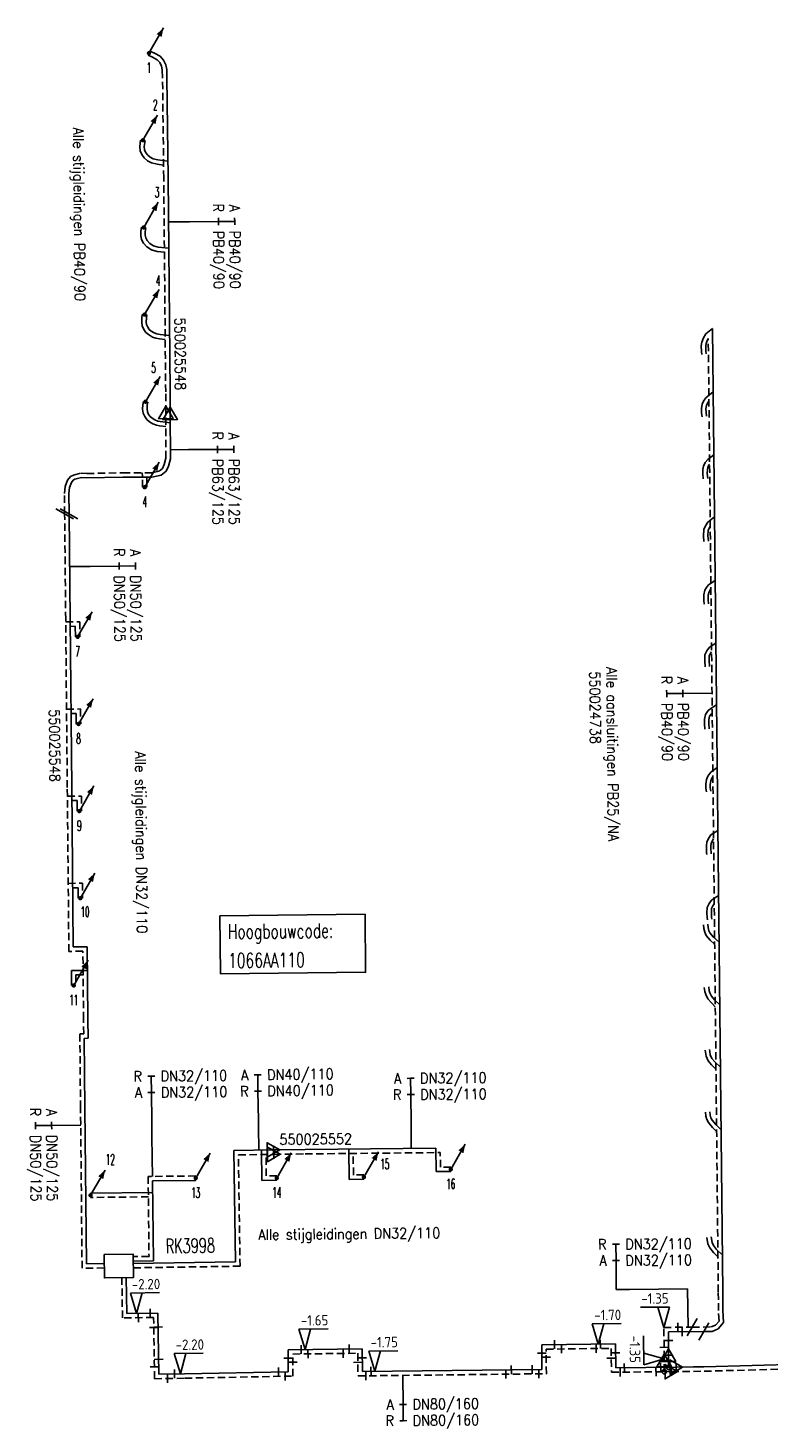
# Model space of a CAD drawing. Header units: millimetres. Extents: x 0 to 118212815, y 0 to 488348790.
# Tile 69 of 143: x 116882265 to 116946029, y 484828680 to 484949182. Entities that reach past the tile are written whole.
import ezdxf
from ezdxf.enums import TextEntityAlignment as Align

# ---------------------------------------------------------------- set-up
doc = ezdxf.new("R2010")
doc.units = ezdxf.units.MM
doc.header["$LTSCALE"] = 200
doc.linetypes.add('HIDDEN2', pattern=[4.7625, 3.175, -1.5875])
for name, color, linetype in [('WW-C-hoogbouw', 7, 'Continuous'), ('WW-C-isolatieovergang', 7, 'Continuous'), ('WW-C-KAST', 7, 'Continuous'), ('WW-C-mof', 7, 'Continuous'), ('WW-C-stijgstrang', 7, 'Continuous'), ('WW-C-tstuk', 7, 'Continuous'), ('WW-C-VERLOOP', 7, 'Continuous'), ('WW-I-diam', 7, 'Continuous'), ('WW-I-info', 7, 'Continuous'), ('WW-I-NAP', 7, 'Continuous'), ('WW-L-aanvoer', 3, 'Continuous'), ('WW-L-retour', 3, 'HIDDEN2')]:
    doc.layers.add(name, color=color, linetype=linetype)
doc.styles.add('DIN17', font='ROMANS.SHX', dxfattribs={"width": 0.9})
doc.styles.add('ISOCP', font='ISOCP.SHX')

# ---------------------------------------------------------------- blocks, each defined once
blk = doc.blocks.new('LR-mof')
at = {"color": 0, "linetype": 'ByBlock', "lineweight": -2}
blk.add_line((0, -0.75), (0, 0.75), dxfattribs=at)
blk = doc.blocks.new('LR-VERL')
at = {"color": 0, "linetype": 'ByBlock', "lineweight": -2}
blk.add_lwpolyline([(1.08, 0), (-1.08, -1.25), (-1.08, 1.25)], close=True, dxfattribs=at)
blk = doc.blocks.new('nap1')
at = {"color": 0, "linetype": 'Continuous', "lineweight": -3}
for p, q in [((-1, 3.5), (0, 0)), ((-1, 3.5), (4, 3.5)), ((1, 3.5), (0, 0))]:
    blk.add_line(p, q, dxfattribs=at)
at = {"color": 0, "linetype": 'Continuous', "lineweight": -3, "style": 'ISOCP'}
for tag, p in [('*1', (1.7, 5)), ('*2', (4, 1.5))]:
    blk.add_attdef(tag, text='', height=1.8, dxfattribs=at).set_placement(p, align=Align.MIDDLE)
blk = doc.blocks.new('LR-tsb')
blk.add_circle((0, 0), 0.375)
blk = doc.blocks.new('LR-kast')
at = {"color": 0, "linetype": 'ByBlock', "lineweight": -3}
blk.add_lwpolyline([(-2.5, 2), (2.5, 2), (2.5, -2), (-2.5, -2)], close=True, dxfattribs=at)
at = {"color": 7, "linetype": 'ByBlock', "lineweight": -3, "style": 'DIN17', "width": 0.7}
for tag, p in [('*1', (0, 5)), ('*2', (0, -5))]:
    blk.add_attdef(tag, text='', height=2.5, dxfattribs=at).set_placement(p, align=Align.MIDDLE)
at = {"color": 0, "linetype": 'ByBlock', "lineweight": -2, "style": 'DIN17', "width": 0.3, "flags": 1}
for tag, p in [('OCODE', (5, 1.25)), ('NCODE', (10, 1.25)), ('BC', (15, 1.25)), ('RK', (20, 1.25)), ('ST', (5, -1.25)), ('VCODE', (10, -1.25)), ('NIVO', (15, -1.25)), ('IMM', (20, -1.25))]:
    blk.add_attdef(tag, text='', height=1.8, dxfattribs=at).set_placement(p, align=Align.MIDDLE)
blk = doc.blocks.new('nap2')
at = {"color": 0, "linetype": 'Continuous', "lineweight": -3}
for p, q in [((1, 3.5), (-4, 3.5)), ((-1, 3.5), (0, 0)), ((1, 3.5), (0, 0))]:
    blk.add_line(p, q, dxfattribs=at)
at = {"color": 0, "linetype": 'Continuous', "lineweight": -3, "style": 'ISOCP'}
for tag, p in [('*1', (-1.5, 5)), ('*2', (-4, 1.5))]:
    blk.add_attdef(tag, text='', height=1.8, dxfattribs=at).set_placement(p, align=Align.MIDDLE)
blk = doc.blocks.new('LR-DIAB2')
at = {"color": 0, "linetype": 'Continuous', "lineweight": -3}
blk.add_line((0, 5), (0, 7.8), dxfattribs=at)
at = {"color": 0, "lineweight": -3}
blk.add_line((0, 0), (0, 5), dxfattribs=at)
for points in [[(0.61, 7.8), (0, 7.8), (-0.61, 7.8)], [(0.61, 5), (0, 5), (-0.61, 5)]]:
    blk.add_lwpolyline(points, dxfattribs=at)
at = {"color": 1, "lineweight": -3, "style": 'DIN17', "width": 0.9}
for tag, p in [('*1', (-1.61, 7.8)), ('*2', (-1.61, 5.02))]:
    blk.add_attdef(tag, text='', height=1.8, dxfattribs=at).set_placement(p, align=Align.MIDDLE_RIGHT)
for tag, p in [('*11', (1.61, 7.8)), ('*12', (1.61, 5))]:
    blk.add_attdef(tag, text='', height=1.8, dxfattribs=at).set_placement(p, align=Align.MIDDLE_LEFT)
blk = doc.blocks.new('LR-isoov')
at = {"color": 0, "linetype": 'ByBlock', "lineweight": -2}
blk.add_line((0.87, 1.5), (-0.87, -1.5), dxfattribs=at)
blk = doc.blocks.new('LR-styg')
at = {"color": 0, "lineweight": -3}
blk.add_line((0, 0), (2.5, 4.33), dxfattribs=at)
at = {"color": 0, "lineweight": -3, "const_width": 0.375}
blk.add_lwpolyline([(-0.19, 0, 1), (0.19, 0, 1)], format="xyb", close=True, dxfattribs=at)
at = {"color": 0, "lineweight": -3}
blk.add_solid([(2.5, 4.33), (1.32, 3.28), (2.18, 2.78)], dxfattribs=at)
at = {"color": 7, "linetype": 'ByBlock', "lineweight": -2, "style": 'DIN17', "width": 0.5}
blk.add_attdef('*1', text='', height=1.8, dxfattribs=at).set_placement((0, -2.5), align=Align.MIDDLE)
blk = doc.blocks.new('LR-hoogb')
at = {"color": 0, "linetype": 'ByBlock', "lineweight": -3}
blk.add_lwpolyline([(-12.5, 5), (12.5, 5), (12.5, -5), (-12.5, -5)], close=True, dxfattribs=at)
at = {"color": 7, "linetype": 'Continuous', "lineweight": -3, "style": 'DIN17', "width": 0.7}
blk.add_text('Hoogbouwcode:', height=2.5, dxfattribs=at).set_placement((-11.15, 1))
at = {"color": 0, "linetype": 'ByBlock', "lineweight": -3, "style": 'DIN17', "width": 0.7}
for tag, p in [('*1', (-11.15, -4)), ('*2', (-11.15, -9))]:
    blk.add_attdef(tag, p, '', height=2.5, dxfattribs=at)
blk = doc.blocks.new('LR-DIAO2')
at = {"color": 0, "lineweight": -3}
blk.add_line((0, 0), (0, -5), dxfattribs=at)
at = {"color": 0, "linetype": 'Continuous', "lineweight": -3}
blk.add_line((0, -5), (0, -7.8), dxfattribs=at)
at = {"color": 0, "lineweight": -3}
for points in [[(0.61, -5), (0, -5), (-0.61, -5)], [(0.61, -7.8), (0, -7.8), (-0.61, -7.8)]]:
    blk.add_lwpolyline(points, dxfattribs=at)
at = {"color": 1, "lineweight": -3, "style": 'DIN17', "width": 0.9}
for tag, p in [('*1', (-1.61, -5)), ('*2', (-1.61, -7.78))]:
    blk.add_attdef(tag, text='', height=1.8, dxfattribs=at).set_placement(p, align=Align.MIDDLE_RIGHT)
for tag, p in [('*11', (1.61, -5)), ('*12', (1.61, -7.8))]:
    blk.add_attdef(tag, text='', height=1.8, dxfattribs=at).set_placement(p, align=Align.MIDDLE_LEFT)
blk = doc.blocks.new('LR-hyp')
at = {"color": 7, "linetype": 'ByBlock', "lineweight": -3, "style": 'DIN17', "width": 0.9}
blk.add_attdef('*1', text='', height=1.8, dxfattribs=at).set_placement((0, 0), align=Align.MIDDLE)
at = {"color": 7, "linetype": 'ByBlock', "lineweight": -2, "style": 'DIN17', "width": 0.9, "flags": 1}
blk.add_attdef('*2', text='', height=1.8, dxfattribs=at).set_placement((0, -5), align=Align.MIDDLE)

msp = doc.modelspace()

# ---------------------------------------------------------------- linework, layer by layer
at = {"layer": 'WW-I-diam'}
for p, q in [((116894359, 484932487), (116896149, 484932504)), ((116894516, 484912886), (116896083, 484912893)), ((116885842, 484902823), (116887615, 484902840)), ((116892927, 484853838), (116892914, 484855060)), ((116902099, 484854595), (116902090, 484855173)), ((116902129, 484852593), (116902099, 484854595)), ((116915249, 484852741), (116915229, 484854877)), ((116892947, 484851921), (116892927, 484853838)), ((116892964, 484850335), (116892947, 484851921)), ((116934033, 484840605), (116932889, 484840593)), ((116939030, 484840649), (116934033, 484840605)), ((116939060, 484837357), (116939030, 484840649))]:
    msp.add_line(p, q, dxfattribs=at)
at = {"layer": 'WW-L-aanvoer'}
for p, q in [((116893141, 484947025), (116892747, 484947192)), ((116893624, 484946755), (116893141, 484947025)), ((116893925, 484946422), (116893624, 484946755)), ((116894131, 484946006), (116893925, 484946422)), ((116894198, 484945618), (116894131, 484946006)), ((116894222, 484944925), (116894198, 484945618)), ((116894324, 484936295), (116894222, 484944925)), ((116892269, 484938969), (116892336, 484939493)), ((116892298, 484938708), (116892269, 484938969)), ((116892385, 484938481), (116892298, 484938708)), ((116892547, 484938262), (116892385, 484938481)), ((116892774, 484938072), (116892547, 484938262)), ((116893042, 484937919), (116892774, 484938072)), ((116893438, 484937824), (116893042, 484937919)), ((116894307, 484937707), (116893438, 484937824)), ((116894493, 484917864), (116894324, 484936295)), ((116892348, 484931346), (116892351, 484931635)), ((116892351, 484931635), (116892413, 484931985)), ((116892403, 484931123), (116892348, 484931346)), ((116892532, 484930878), (116892403, 484931123)), ((116892744, 484930632), (116892532, 484930878)), ((116893054, 484930440), (116892744, 484930632)), ((116893452, 484930325), (116893054, 484930440)), ((116894379, 484930227), (116893452, 484930325)), ((116892452, 484924244), (116892491, 484924486)), ((116892428, 484923876), (116892452, 484924244)), ((116892460, 484923656), (116892428, 484923876)), ((116892573, 484923420), (116892460, 484923656)), ((116892704, 484923236), (116892573, 484923420)), ((116892853, 484923099), (116892704, 484923236)), ((116893134, 484922932), (116892853, 484923099)), ((116940606, 484922870), (116941175, 484923324)), ((116942048, 484840404), (116941175, 484923324)), ((116893360, 484922859), (116893134, 484922932)), ((116893632, 484922812), (116893360, 484922859)), ((116894448, 484922724), (116893632, 484922812)), ((116940206, 484921839), (116940249, 484922132)), ((116940249, 484922132), (116940391, 484922505)), ((116940391, 484922505), (116940606, 484922870)), ((116940215, 484921341), (116940206, 484921839)), ((116940251, 484921079), (116940215, 484921341)), ((116894501, 484916011), (116894493, 484917864)), ((116940278, 484916796), (116940407, 484917074)), ((116940407, 484917074), (116940602, 484917349)), ((116940602, 484917349), (116941232, 484917852)), ((116892508, 484916400), (116892527, 484916721)), ((116892542, 484916147), (116892508, 484916400)), ((116892527, 484916721), (116892567, 484916987)), ((116892641, 484915925), (116892542, 484916147)), ((116892770, 484915746), (116892641, 484915925)), ((116894520, 484912108), (116894501, 484916011)), ((116940223, 484916435), (116940278, 484916796)), ((116940232, 484916069), (116940223, 484916435)), ((116940278, 484915719), (116940232, 484916069)), ((116892947, 484915587), (116892770, 484915746)), ((116893182, 484915443), (116892947, 484915587)), ((116893444, 484915350), (116893182, 484915443)), ((116893637, 484915300), (116893444, 484915350)), ((116894505, 484915211), (116893637, 484915300)), ((116940760, 484912046), (116941289, 484912438)), ((116893713, 484910683), (116894164, 484911036)), ((116894164, 484911036), (116894348, 484911481)), ((116894348, 484911481), (116894520, 484912108)), ((116940336, 484910837), (116940349, 484911182)), ((116940349, 484911182), (116940394, 484911454)), ((116940394, 484911454), (116940538, 484911776)), ((116940538, 484911776), (116940760, 484912046)), ((116885839, 484909636), (116885997, 484910076)), ((116885997, 484910076), (116886162, 484910273)), ((116886162, 484910273), (116886308, 484910344)), ((116886308, 484910344), (116886870, 484910481)), ((116886870, 484910481), (116887310, 484910453)), ((116887310, 484910453), (116890415, 484910514)), ((116890415, 484910514), (116892930, 484910524)), ((116892495, 484909652), (116892486, 484910523)), ((116892930, 484910524), (116893713, 484910683)), ((116940378, 484910364), (116940336, 484910837)), ((116885782, 484909104), (116885839, 484909636)), ((116885798, 484907362), (116885782, 484909104)), ((116885886, 484898284), (116885798, 484907362)), ((116940424, 484906019), (116940555, 484906319)), ((116940555, 484906319), (116940753, 484906643)), ((116940753, 484906643), (116941345, 484907111)), ((116940388, 484905462), (116940424, 484906019)), ((116940436, 484904986), (116940388, 484905462)), ((116940821, 484901267), (116941403, 484901622)), ((116940424, 484900405), (116940519, 484900789)), ((116940426, 484899946), (116940424, 484900405)), ((116940519, 484900789), (116940650, 484901035)), ((116940650, 484901035), (116940821, 484901267)), ((116940458, 484899595), (116940426, 484899946)), ((116886025, 484883820), (116885886, 484898284)), ((116885892, 484897680), (116886335, 484897684)), ((116886335, 484897684), (116886345, 484896774)), ((116940516, 484895217), (116940670, 484895574)), ((116940670, 484895574), (116940905, 484895883)), ((116940905, 484895883), (116941460, 484896242)), ((116940494, 484894734), (116940516, 484895217)), ((116940542, 484894204), (116940494, 484894734)), ((116940805, 484890423), (116941103, 484890653)), ((116941103, 484890653), (116941516, 484890914)), ((116885964, 484890178), (116886409, 484890183)), ((116886409, 484890183), (116886418, 484889273)), ((116940467, 484889296), (116940474, 484889686)), ((116940474, 484889686), (116940564, 484890100)), ((116940564, 484890100), (116940805, 484890423)), ((116940506, 484888827), (116940467, 484889296)), ((116940587, 484884105), (116940654, 484884495)), ((116940654, 484884495), (116940774, 484884792)), ((116940774, 484884792), (116941034, 484885139)), ((116941034, 484885139), (116941572, 484885545)), ((116886157, 484870087), (116886025, 484883820)), ((116940599, 484883755), (116940587, 484884105)), ((116940645, 484883444), (116940599, 484883755)), ((116886036, 484882677), (116886482, 484882681)), ((116886482, 484882681), (116886492, 484881775)), ((116940820, 484879427), (116941020, 484879725)), ((116941020, 484879725), (116941630, 484880119)), ((116940638, 484878462), (116940643, 484878804)), ((116940643, 484878804), (116940681, 484879097)), ((116940681, 484879097), (116940820, 484879427)), ((116940662, 484878190), (116940638, 484878462)), ((116940685, 484878049), (116940662, 484878190)), ((116886108, 484875180), (116886569, 484875185)), ((116886569, 484875185), (116886578, 484874274)), ((116940715, 484873470), (116940867, 484873825)), ((116940867, 484873825), (116941091, 484874116)), ((116941091, 484874116), (116941689, 484874514)), ((116940694, 484873015), (116940715, 484873470)), ((116940701, 484872619), (116940694, 484873015)), ((116940733, 484872406), (116940701, 484872619)), ((116940795, 484871754), (116940758, 484872033)), ((116940860, 484871479), (116940795, 484871754)), ((116940952, 484871288), (116940860, 484871479)), ((116941248, 484870938), (116940952, 484871288)), ((116887363, 484870099), (116886157, 484870087)), ((116887423, 484863862), (116887363, 484870099)), ((116941731, 484870488), (116941248, 484870938)), ((116887383, 484868066), (116885999, 484868051)), ((116885999, 484868051), (116886012, 484866767)), ((116940885, 484866320), (116940841, 484866654)), ((116940937, 484866133), (116940885, 484866320)), ((116941081, 484865842), (116940937, 484866133)), ((116941351, 484865532), (116941081, 484865842)), ((116941788, 484865092), (116941351, 484865532)), ((116887439, 484862222), (116887423, 484863862)), ((116887108, 484862219), (116887439, 484862222)), ((116887165, 484856239), (116887108, 484862219)), ((116940927, 484861098), (116940902, 484861258)), ((116940978, 484860793), (116940927, 484861098)), ((116941111, 484860486), (116940978, 484860793)), ((116941359, 484860207), (116941111, 484860486)), ((116941844, 484859735), (116941359, 484860207)), ((116887294, 484842818), (116887165, 484856239)), ((116940971, 484855593), (116940947, 484855891)), ((116941025, 484855377), (116940971, 484855593)), ((116941139, 484855180), (116941025, 484855377)), ((116941449, 484854808), (116941139, 484855180)), ((116941846, 484854409), (116941449, 484854808)), ((116899983, 484852561), (116903384, 484852612)), ((116900127, 484842982), (116899983, 484852561)), ((116902388, 484849993), (116902363, 484852597)), ((116903384, 484852612), (116906109, 484852653)), ((116906109, 484852653), (116917359, 484852761)), ((116909890, 484850072), (116909865, 484852689)), ((116917378, 484850751), (116917359, 484852761)), ((116918659, 484850763), (116917378, 484850751)), ((116896700, 484849994), (116892990, 484849955)), ((116892990, 484849955), (116893062, 484843067)), ((116903674, 484850006), (116902388, 484849993)), ((116911172, 484850084), (116909890, 484850072)), ((116893000, 484848959), (116887650, 484848903)), ((116941137, 484844636), (116941042, 484845142)), ((116941249, 484844388), (116941137, 484844636)), ((116941526, 484844053), (116941249, 484844388)), ((116941956, 484843643), (116941526, 484844053)), ((116888826, 484842833), (116887294, 484842818)), ((116893062, 484843067), (116891323, 484843048)), ((116891326, 484842849), (116900127, 484842982)), ((116890768, 484838536), (116890720, 484841634)), ((116942053, 484839716), (116942048, 484840403)), ((116942059, 484838814), (116942053, 484839716)), ((116942125, 484837756), (116942059, 484838814)), ((116893446, 484838578), (116890768, 484838536)), ((116893528, 484833310), (116893446, 484838578)), ((116941648, 484837217), (116942125, 484837756)), ((116937372, 484836962), (116940411, 484836989)), ((116937378, 484835127), (116937372, 484836962)), ((116940411, 484836989), (116941136, 484836995)), ((116941136, 484836995), (116941648, 484837217)), ((116904664, 484835421), (116911015, 484835494)), ((116904664, 484833521), (116904664, 484835421)), ((116911015, 484835494), (116911037, 484833547)), ((116926467, 484835844), (116932820, 484835917)), ((116926491, 484833726), (116926467, 484835844)), ((116932820, 484835917), (116932844, 484833859)), ((116937381, 484834940), (116937378, 484835127)), ((116932844, 484833859), (116938044, 484833919)), ((116937392, 484833911), (116937381, 484834940)), ((116938044, 484833919), (116939528, 484833936)), ((116939528, 484833936), (116940435, 484833946)), ((116940435, 484833946), (116951534, 484834233)), ((116893528, 484833310), (116895740, 484833344)), ((116895740, 484833344), (116904664, 484833521)), ((116911037, 484833547), (116926491, 484833726))]:
    msp.add_line(p, q, dxfattribs=at)
at = {"layer": 'WW-L-retour'}
for p, q in [((116892974, 484946683), (116892599, 484946842)), ((116893384, 484946454), (116892974, 484946683)), ((116893608, 484946206), (116893384, 484946454)), ((116893766, 484945886), (116893608, 484946206)), ((116893820, 484945579), (116893766, 484945886)), ((116893842, 484944916), (116893820, 484945579)), ((116893944, 484936291), (116893842, 484944916)), ((116891886, 484938973), (116891959, 484939541)), ((116891926, 484938617), (116891886, 484938973)), ((116892049, 484938296), (116891926, 484938617)), ((116892269, 484937999), (116892049, 484938296)), ((116892557, 484937759), (116892269, 484937999)), ((116892900, 484937563), (116892557, 484937759)), ((116893368, 484937450), (116892900, 484937563)), ((116893931, 484937374), (116893368, 484937450)), ((116894113, 484917861), (116893944, 484936291)), ((116891968, 484931302), (116891971, 484931670)), ((116891971, 484931670), (116892039, 484932052)), ((116892045, 484930988), (116891968, 484931302)), ((116892216, 484930663), (116892045, 484930988)), ((116892495, 484930339), (116892216, 484930663)), ((116892899, 484930089), (116892495, 484930339)), ((116893379, 484929951), (116892899, 484930089)), ((116894002, 484929885), (116893379, 484929951)), ((116892046, 484923861), (116892074, 484924287)), ((116892074, 484924287), (116892116, 484924547)), ((116892092, 484923544), (116892046, 484923861)), ((116892244, 484923227), (116892092, 484923544)), ((116892417, 484922983), (116892244, 484923227)), ((116892626, 484922793), (116892417, 484922983)), ((116892977, 484922583), (116892626, 484922793)), ((116893269, 484922490), (116892977, 484922583)), ((116893578, 484922435), (116893269, 484922490)), ((116894071, 484922382), (116893578, 484922435)), ((116940586, 484921814), (116940619, 484922036)), ((116940619, 484922036), (116940735, 484922340)), ((116940735, 484922340), (116940804, 484922457)), ((116941668, 484840400), (116940804, 484922457)), ((116940595, 484921371), (116940586, 484921814)), ((116940628, 484921130), (116940595, 484921371)), ((116892149, 484916760), (116892192, 484917044)), ((116894121, 484916096), (116894113, 484917861)), ((116940737, 484916883), (116940860, 484917057)), ((116892127, 484916387), (116892149, 484916760)), ((116892173, 484916042), (116892127, 484916387)), ((116892310, 484915734), (116892173, 484916042)), ((116894139, 484912158), (116894121, 484916096)), ((116940604, 484916411), (116940645, 484916685)), ((116940611, 484916098), (116940604, 484916411)), ((116940655, 484915768), (116940611, 484916098)), ((116940645, 484916685), (116940737, 484916883)), ((116892486, 484915490), (116892310, 484915734)), ((116892719, 484915281), (116892486, 484915490)), ((116893017, 484915098), (116892719, 484915281)), ((116893333, 484914986), (116893017, 484915098)), ((116893570, 484914925), (116893333, 484914986)), ((116894127, 484914868), (116893570, 484914925)), ((116892891, 484910904), (116893550, 484911037)), ((116893550, 484911037), (116893851, 484911274)), ((116893851, 484911274), (116893988, 484911604)), ((116893988, 484911604), (116894139, 484912158)), ((116940716, 484910847), (116940728, 484911144)), ((116940728, 484911144), (116940761, 484911344)), ((116940761, 484911344), (116940864, 484911574)), ((116940864, 484911574), (116940918, 484911639)), ((116885466, 484909722), (116885662, 484910268)), ((116885662, 484910268), (116885923, 484910580)), ((116885923, 484910580), (116886179, 484910703)), ((116886179, 484910703), (116886836, 484910864)), ((116886836, 484910864), (116887319, 484910833)), ((116887319, 484910833), (116890410, 484910894)), ((116890410, 484910894), (116892891, 484910904)), ((116892115, 484909648), (116892102, 484910901)), ((116940757, 484910398), (116940716, 484910847)), ((116885401, 484909122), (116885466, 484909722)), ((116885418, 484907358), (116885401, 484909122)), ((116885506, 484898281), (116885418, 484907358)), ((116940893, 484906143), (116940974, 484906276)), ((116940769, 484905469), (116940799, 484905928)), ((116940814, 484905024), (116940769, 484905469)), ((116940799, 484905928), (116940893, 484906143)), ((116940804, 484900359), (116940876, 484900652)), ((116940806, 484899964), (116940804, 484900359)), ((116940876, 484900652), (116940972, 484900832)), ((116940972, 484900832), (116941031, 484900910)), ((116940836, 484899629), (116940806, 484899964)), ((116885645, 484883817), (116885506, 484898281)), ((116885508, 484898056), (116886711, 484898068)), ((116886711, 484898068), (116886725, 484896778)), ((116940893, 484895131), (116941000, 484895381)), ((116941000, 484895381), (116941088, 484895496)), ((116940875, 484894742), (116940893, 484895131)), ((116940920, 484894238), (116940875, 484894742)), ((116885580, 484890554), (116886785, 484890567)), ((116886785, 484890567), (116886798, 484889277)), ((116940847, 484889309), (116940853, 484889642)), ((116940853, 484889642), (116940918, 484889938)), ((116940918, 484889938), (116941079, 484890154)), ((116941079, 484890154), (116941143, 484890204)), ((116940885, 484888859), (116940847, 484889309)), ((116941022, 484884390), (116941108, 484884604)), ((116941108, 484884604), (116941201, 484884728)), ((116885781, 484869704), (116885645, 484883817)), ((116940968, 484884079), (116941022, 484884390)), ((116940978, 484883789), (116940968, 484884079)), ((116941021, 484883499), (116940978, 484883789)), ((116885652, 484883052), (116886858, 484883065)), ((116886858, 484883065), (116886872, 484881779)), ((116941018, 484878476), (116941023, 484878777)), ((116941039, 484878237), (116941018, 484878476)), ((116941023, 484878777), (116941051, 484878997)), ((116941051, 484878997), (116941156, 484879246)), ((116941156, 484879246), (116941257, 484879396)), ((116941060, 484878110), (116941039, 484878237)), ((116885724, 484875556), (116886945, 484875569)), ((116886945, 484875569), (116886958, 484874278)), ((116941197, 484873631), (116941316, 484873785)), ((116941075, 484873009), (116941091, 484873384)), ((116941080, 484872651), (116941075, 484873009)), ((116941109, 484872463), (116941080, 484872651)), ((116941091, 484873384), (116941197, 484873631)), ((116940421, 484871685), (116940381, 484871982)), ((116940499, 484871351), (116940421, 484871685)), ((116940631, 484871079), (116940499, 484871351)), ((116940973, 484870676), (116940631, 484871079)), ((116941353, 484870321), (116940973, 484870676)), ((116886987, 484869715), (116885781, 484869704)), ((116887043, 484863858), (116886987, 484869715)), ((116887007, 484867682), (116886383, 484867675)), ((116886383, 484867675), (116886392, 484866771)), ((116940512, 484866244), (116940465, 484866604)), ((116940580, 484865997), (116940512, 484866244)), ((116940762, 484865630), (116940580, 484865997)), ((116941072, 484865273), (116940762, 484865630)), ((116941409, 484864934), (116941072, 484865273)), ((116887055, 484862598), (116887043, 484863858)), ((116886724, 484862595), (116887055, 484862598)), ((116886785, 484856235), (116886724, 484862595)), ((116940552, 484861037), (116940527, 484861200)), ((116940611, 484860684), (116940552, 484861037)), ((116940786, 484860279), (116940611, 484860684)), ((116941084, 484859944), (116940786, 484860279)), ((116941466, 484859573), (116941084, 484859944)), ((116886918, 484842434), (116886785, 484856235)), ((116940595, 484855531), (116940569, 484855861)), ((116940670, 484855234), (116940595, 484855531)), ((116940825, 484854963), (116940670, 484855234)), ((116941168, 484854551), (116940825, 484854963)), ((116941577, 484854141), (116941168, 484854551)), ((116900368, 484852187), (116903418, 484852232)), ((116900512, 484842607), (116900368, 484852187)), ((116902765, 484850377), (116902747, 484852222)), ((116903418, 484852232), (116906114, 484852273)), ((116906114, 484852273), (116917743, 484852385)), ((116910267, 484850455), (116910249, 484852313)), ((116917755, 484851135), (116917743, 484852385)), ((116918655, 484851143), (116917755, 484851135)), ((116896696, 484850374), (116892606, 484850331)), ((116892606, 484850331), (116892678, 484843443)), ((116903670, 484850386), (116902765, 484850377)), ((116911168, 484850464), (116910267, 484850455)), ((116892624, 484848575), (116887654, 484848523)), ((116940772, 484844522), (116940669, 484845071)), ((116940924, 484844185), (116940772, 484844522)), ((116941247, 484843794), (116940924, 484844185)), ((116941694, 484843368), (116941247, 484843794)), ((116888832, 484842453), (116886918, 484842434)), ((116892678, 484843443), (116891317, 484843428)), ((116891332, 484842469), (116900512, 484842607)), ((116890394, 484838150), (116890340, 484841628)), ((116941673, 484839712), (116941668, 484840401)), ((116941679, 484838800), (116941673, 484839712)), ((116941736, 484837889), (116941679, 484838800)), ((116893072, 484838192), (116890394, 484838150)), ((116893154, 484832924), (116893072, 484838192)), ((116941056, 484837374), (116941419, 484837532)), ((116941419, 484837532), (116941736, 484837889)), ((116936989, 484837338), (116939416, 484837360)), ((116937003, 484834682), (116936989, 484837338)), ((116939416, 484837360), (116941056, 484837374)), ((116905044, 484835045), (116910639, 484835110)), ((116910639, 484835110), (116910662, 484833163)), ((116926851, 484835468), (116932444, 484835533)), ((116926876, 484833350), (116926851, 484835468)), ((116932444, 484835533), (116932468, 484833474)), ((116905044, 484833148), (116905044, 484835045)), ((116937006, 484834503), (116937003, 484834682)), ((116937017, 484833527), (116937006, 484834503)), ((116893154, 484832924), (116895746, 484832965)), ((116895746, 484832965), (116905044, 484833148)), ((116910662, 484833163), (116926876, 484833350)), ((116932468, 484833474), (116937624, 484833534)), ((116937624, 484833534), (116939533, 484833556)), ((116939533, 484833556), (116940442, 484833566)), ((116940442, 484833566), (116951543, 484833853))]:
    msp.add_line(p, q, dxfattribs=at)

# ---------------------------------------------------------------- block references
at = {"layer": 'WW-C-hoogbouw', "linetype": 'Continuous'}
ref = msp.add_blockref('LR-hoogb', (116905043, 484870341), dxfattribs=dict(at, xscale=500.0000000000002, yscale=500.0000000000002, zscale=500.0000000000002, rotation=0.6034177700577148))
ref.add_attrib('*1', '1066AA110', (116899490, 484868282), dxfattribs={"layer": '0', "color": 7, "linetype": 'ByBlock', "lineweight": -3, "height": 1250, "rotation": 0.60342, "style": 'DIN17', "width": 0.7})
at = {"layer": 'WW-C-isolatieovergang', "linetype": 'Continuous'}
for p, xscale, yscale, zscale, rotation in [((116885418, 484907358), 500, 500, 500, 270.5512), ((116885798, 484907362), 500, 500, 500, 270.5512), ((116939416, 484837360), 499.9999999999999, 499.9999999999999, 499.9999999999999, 0.5098), ((116940411, 484836989), 499.9999999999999, 499.9999999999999, 499.9999999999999, 0.5098)]:
    msp.add_blockref('LR-isoov', p, dxfattribs=dict(at, xscale=xscale, yscale=yscale, zscale=zscale, rotation=rotation))
at = {"layer": 'WW-C-KAST', "linetype": 'Continuous'}
ref = msp.add_blockref('LR-kast', (116890079, 484842624), dxfattribs=dict(at, xscale=500.0000000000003, yscale=500.0000000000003, zscale=500.0000000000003, rotation=0.896262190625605))
ref.add_attrib('*1', 'RK3998', dxfattribs={"layer": '0', "color": 7, "linetype": 'ByBlock', "lineweight": -3, "height": 1250, "rotation": 0.89626, "style": 'DIN17', "width": 0.65}).set_placement((116896230, 484844372), align=Align.MIDDLE)
at = {"layer": 'WW-C-mof'}
for p, xscale, yscale, zscale, rotation in [((116903384, 484852612), 499.9999999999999, 499.9999999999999, 499.9999999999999, 0.8626000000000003), ((116903418, 484852232), 499.9999999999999, 499.9999999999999, 499.9999999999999, 0.8626000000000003), ((116937006, 484834503), 500, 500, 500, 90.66060000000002), ((116937381, 484834940), 500, 500, 500, 90.66060000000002), ((116937624, 484833534), 500, 500, 500, 0.6606000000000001), ((116938044, 484833919), 500, 500, 500, 0.6606000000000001)]:
    msp.add_blockref('LR-mof', p, dxfattribs=dict(at, xscale=xscale, yscale=yscale, zscale=zscale, rotation=rotation))
at = {"layer": 'WW-C-mof', "linetype": 'Continuous'}
for p, xscale, yscale, zscale, rotation in [((116892782, 484838568), 500, 500, 500, 0.8963), ((116891763, 484838172), 500, 500, 500, 0.8963), ((116938184, 484837349), 499.9999999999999, 499.9999999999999, 499.9999999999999, 0.5098), ((116893085, 484837329), 500, 500, 500, 270.8963), ((116893465, 484837368), 500, 500, 500, 270.8963), ((116938565, 484836972), 499.9999999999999, 499.9999999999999, 499.9999999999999, 0.5098), ((116905772, 484835434), 500, 500, 500, 0.6606000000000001), ((116906360, 484835060), 500, 500, 500, 0.6606000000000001), ((116909381, 484835095), 500, 500, 500, 0.6606000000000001), ((116909898, 484835481), 500, 500, 500, 0.6606000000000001), ((116926475, 484835113), 500, 500, 500, 270.6606), ((116927564, 484835856), 500, 500, 500, 0.6606000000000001), ((116928176, 484835484), 500, 500, 500, 0.6606000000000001), ((116931163, 484835518), 500, 500, 500, 0.6606000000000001), ((116931512, 484835902), 500, 500, 500, 0.6606000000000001), ((116932829, 484835145), 500, 500, 500, 270.6606), ((116936998, 484835623), 500, 500, 500, 270.3098), ((116937375, 484836213), 500.0000000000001, 500.0000000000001, 500.0000000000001, 270.1839), ((116893138, 484833946), 500, 500, 500, 270.8963), ((116893508, 484834587), 500, 500, 500, 270.8963), ((116904664, 484834694), 500, 500, 500, 89.9795), ((116905044, 484834345), 500, 500, 500, 89.9795), ((116910648, 484834328), 500, 500, 500, 270.6606), ((116911024, 484834726), 500, 500, 500, 270.6606), ((116911778, 484833556), 500, 500, 500, 0.6606000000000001), ((116923854, 484833695), 500, 500, 500, 0.6606000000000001), ((116925659, 484833716), 500, 500, 500, 0.6606000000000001), ((116926859, 484834778), 500, 500, 500, 270.6606), ((116932454, 484834696), 500, 500, 500, 270.6606), ((116933583, 484833867), 500, 500, 500, 0.6606000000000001), ((116936308, 484833519), 500, 500, 500, 0.6606000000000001), ((116936711, 484833903), 500, 500, 500, 0.6606000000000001), ((116894277, 484832942), 500, 500, 500, 0.8963), ((116894870, 484833331), 500, 500, 500, 0.8963), ((116903820, 484833504), 499.9999999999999, 499.9999999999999, 499.9999999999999, 1.1336), ((116904398, 484833136), 499.9999999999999, 499.9999999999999, 499.9999999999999, 1.1336), ((116911343, 484833171), 500, 500, 500, 0.6606000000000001), ((116923384, 484833310), 500, 500, 500, 0.6606000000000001), ((116926224, 484833343), 500, 500, 500, 0.6606000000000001), ((116933224, 484833483), 500, 500, 500, 0.6606000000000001)]:
    msp.add_blockref('LR-mof', p, dxfattribs=dict(at, xscale=xscale, yscale=yscale, zscale=zscale, rotation=rotation))
at = {"layer": 'WW-C-stijgstrang', "linetype": 'Continuous'}
ref = msp.add_blockref('LR-styg', (116892673, 484947017), dxfattribs=dict(at, xscale=500, yscale=500, zscale=500))
ref.add_attrib('*1', '1', dxfattribs={"layer": '0', "color": 1, "linetype": 'ByBlock', "lineweight": -2, "height": 900, "style": 'DIN17', "width": 0.5}).set_placement((116892673, 484945767), align=Align.MIDDLE)
ref = msp.add_blockref('LR-styg', (116892148, 484939517), dxfattribs=dict(at, xscale=500, yscale=500, zscale=500))
ref.add_attrib('*1', '2', dxfattribs={"layer": '0', "color": 1, "linetype": 'ByBlock', "lineweight": -2, "height": 900, "style": 'DIN17', "width": 0.5}).set_placement((116893219, 484942553), align=Align.MIDDLE)
ref = msp.add_blockref('LR-styg', (116892226, 484932018), dxfattribs=dict(at, xscale=500, yscale=500, zscale=500))
ref.add_attrib('*1', '3', dxfattribs={"layer": '0', "color": 1, "linetype": 'ByBlock', "lineweight": -2, "height": 900, "style": 'DIN17', "width": 0.5}).set_placement((116893370, 484935046), align=Align.MIDDLE)
ref = msp.add_blockref('LR-styg', (116892303, 484924516), dxfattribs=dict(at, xscale=500, yscale=500, zscale=500))
ref.add_attrib('*1', '4', dxfattribs={"layer": '0', "color": 1, "linetype": 'ByBlock', "lineweight": -2, "height": 900, "style": 'DIN17', "width": 0.5}).set_placement((116893466, 484927437), align=Align.MIDDLE)
ref = msp.add_blockref('LR-styg', (116892379, 484917015), dxfattribs=dict(at, xscale=500, yscale=500, zscale=500))
ref.add_attrib('*1', '5', dxfattribs={"layer": '0', "color": 1, "linetype": 'ByBlock', "lineweight": -2, "height": 900, "style": 'DIN17', "width": 0.5}).set_placement((116893072, 484919944), align=Align.MIDDLE)
ref = msp.add_blockref('LR-styg', (116892305, 484909650), dxfattribs=dict(at, xscale=500, yscale=500, zscale=500))
ref.add_attrib('*1', '4', dxfattribs={"layer": '0', "color": 1, "linetype": 'ByBlock', "lineweight": -2, "height": 900, "style": 'DIN17', "width": 0.5}).set_placement((116892305, 484908400), align=Align.MIDDLE)
ref = msp.add_blockref('LR-styg', (116886535, 484896776), dxfattribs=dict(at, xscale=500, yscale=500, zscale=500))
ref.add_attrib('*1', '7', dxfattribs={"layer": '0', "color": 1, "linetype": 'ByBlock', "lineweight": -2, "height": 900, "style": 'DIN17', "width": 0.5}).set_placement((116886535, 484895526), align=Align.MIDDLE)
ref = msp.add_blockref('LR-styg', (116886608, 484889275), dxfattribs=dict(at, xscale=500, yscale=500, zscale=500))
ref.add_attrib('*1', '8', dxfattribs={"layer": '0', "color": 1, "linetype": 'ByBlock', "lineweight": -2, "height": 900, "style": 'DIN17', "width": 0.5}).set_placement((116886608, 484888025), align=Align.MIDDLE)
ref = msp.add_blockref('LR-styg', (116886682, 484881777), dxfattribs=dict(at, xscale=500, yscale=500, zscale=500))
ref.add_attrib('*1', '9', dxfattribs={"layer": '0', "color": 1, "linetype": 'ByBlock', "lineweight": -2, "height": 900, "style": 'DIN17', "width": 0.5}).set_placement((116886682, 484880527), align=Align.MIDDLE)
ref = msp.add_blockref('LR-styg', (116886768, 484874276), dxfattribs=dict(at, xscale=500, yscale=500, zscale=500))
ref.add_attrib('*1', '10', dxfattribs={"layer": '0', "color": 1, "linetype": 'ByBlock', "lineweight": -2, "height": 900, "style": 'DIN17', "width": 0.5}).set_placement((116887174, 484873115), align=Align.MIDDLE)
ref = msp.add_blockref('LR-styg', (116886202, 484866769), dxfattribs=dict(at, xscale=500, yscale=500, zscale=500))
ref.add_attrib('*1', '11', dxfattribs={"layer": '0', "color": 1, "linetype": 'ByBlock', "lineweight": -2, "height": 900, "style": 'DIN17', "width": 0.5}).set_placement((116886202, 484865519), align=Align.MIDDLE)
ref = msp.add_blockref('LR-styg', (116887652, 484848713), dxfattribs=dict(at, xscale=500, yscale=500, zscale=500))
ref.add_attrib('*1', '12', dxfattribs={"layer": '0', "color": 1, "linetype": 'ByBlock', "lineweight": -2, "height": 900, "style": 'DIN17', "width": 0.5}).set_placement((116889349, 484851787), align=Align.MIDDLE)
ref = msp.add_blockref('LR-styg', (116896698, 484850184), dxfattribs=dict(at, xscale=500, yscale=500, zscale=500))
ref.add_attrib('*1', '13', dxfattribs={"layer": '0', "color": 1, "linetype": 'ByBlock', "lineweight": -2, "height": 900, "style": 'DIN17', "width": 0.5}).set_placement((116896698, 484848934), align=Align.MIDDLE)
ref = msp.add_blockref('LR-styg', (116903672, 484850196), dxfattribs=dict(at, xscale=500, yscale=500, zscale=500))
ref.add_attrib('*1', '14', dxfattribs={"layer": '0', "color": 1, "linetype": 'ByBlock', "lineweight": -2, "height": 900, "style": 'DIN17', "width": 0.5}).set_placement((116903672, 484848946), align=Align.MIDDLE)
ref = msp.add_blockref('LR-styg', (116911170, 484850274), dxfattribs=dict(at, xscale=500, yscale=500, zscale=500))
ref.add_attrib('*1', '15', dxfattribs={"layer": '0', "color": 1, "linetype": 'ByBlock', "lineweight": -2, "height": 900, "style": 'DIN17', "width": 0.5}).set_placement((116912972, 484851402), align=Align.MIDDLE)
ref = msp.add_blockref('LR-styg', (116918645, 484850939), dxfattribs=dict(at, xscale=500, yscale=500, zscale=500))
ref.add_attrib('*1', '16', dxfattribs={"layer": '0', "color": 1, "linetype": 'ByBlock', "lineweight": -2, "height": 900, "style": 'DIN17', "width": 0.5}).set_placement((116918645, 484849689), align=Align.MIDDLE)
at = {"layer": 'WW-C-tstuk', "linetype": 'Continuous', "xscale": 500, "yscale": 500, "zscale": 500, "rotation": 90.66060000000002}
for p in [(116937392, 484833911), (116937017, 484833527)]:
    msp.add_blockref('LR-tsb', p, dxfattribs=at)
at = {"layer": 'WW-C-VERLOOP', "linetype": 'Continuous'}
for p, xscale, yscale, zscale, rotation in [((116894121, 484916096), 500, 500, 500, 90.26650000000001), ((116894501, 484916011), 500, 500, 500, 90.26650000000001), ((116903384, 484852612), 499.9999999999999, 499.9999999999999, 499.9999999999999, 0.8626000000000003), ((116903418, 484852232), 499.9999999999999, 499.9999999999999, 499.9999999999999, 0.8626000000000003), ((116937381, 484834940), 500, 500, 500, 90.66060000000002), ((116937006, 484834503), 500, 500, 500, 90.66060000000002), ((116937624, 484833534), 500, 500, 500, 0.6606000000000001), ((116938044, 484833919), 500, 500, 500, 0.6606000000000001)]:
    msp.add_blockref('LR-VERL', p, dxfattribs=dict(at, xscale=xscale, yscale=yscale, zscale=zscale, rotation=rotation))
at = {"layer": 'WW-I-diam', "linetype": 'Continuous'}
for name, p, xscale, yscale, zscale, rotation, values in [('LR-DIAB2', (116896149, 484932504), 500.0000000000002, 500.0000000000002, 500.0000000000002, 270.5256445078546, {'*1': 'A', '*11': 'PB40/90', '*2': 'R', '*12': 'PB40/90'}), ('LR-DIAB2', (116896083, 484912893), 500.0000000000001, 500.0000000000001, 500.0000000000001, 270.2664987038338, {'*1': 'A', '*11': 'PB63/125', '*2': 'R', '*12': 'PB63/125'}), ('LR-DIAB2', (116887615, 484902840), 500.0000000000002, 500.0000000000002, 500.0000000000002, 270.5511500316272, {'*1': 'A', '*11': 'DN50/125', '*2': 'R', '*12': 'DN50/125'}), ('LR-DIAO2', (116941125, 484891928), 500, 500, 500, 270.6034177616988, {'*1': 'A', '*11': 'PB40/90', '*2': 'R', '*12': 'PB40/90'}), ('LR-DIAB2', (116892914, 484855060), 499.9999999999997, 499.9999999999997, 499.9999999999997, 0.6034177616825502, {'*1': 'R', '*11': 'DN32/110', '*2': 'A', '*12': 'DN32/110'}), ('LR-DIAB2', (116902090, 484855173), 500.0000000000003, 500.0000000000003, 500.0000000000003, 0.862627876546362, {'*1': 'A', '*11': 'DN40/110', '*2': 'R', '*12': 'DN40/110'}), ('LR-DIAB2', (116915229, 484854877), 500.0000000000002, 500.0000000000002, 500.0000000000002, 0.5511500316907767, {'*1': 'A', '*11': 'DN32/110', '*2': 'R', '*12': 'DN32/110'}), ('LR-DIAO2', (116886800, 484854741), 500, 500, 500, 270.5511500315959, {'*1': 'A', '*11': 'DN50/125', '*2': 'R', '*12': 'DN50/125'}), ('LR-DIAB2', (116932889, 484840593), 500.0000000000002, 500.0000000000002, 500.0000000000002, 0.5097845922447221, {'*1': 'R', '*11': 'DN32/110', '*2': 'A', '*12': 'DN32/110'}), ('LR-DIAO2', (116914514, 484833208), 500.0000000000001, 500.0000000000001, 500.0000000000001, 0.6605573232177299, {'*1': 'A', '*11': 'DN80/160', '*2': 'R', '*12': 'DN80/160'})]:
    msp.add_blockref(name, p, dxfattribs=dict(at, xscale=xscale, yscale=yscale, zscale=zscale, rotation=rotation)).add_auto_attribs(values)
at = {"layer": 'WW-I-info', "linetype": 'Continuous'}
ref = msp.add_blockref('LR-hyp', (116895363, 484921123), dxfattribs=dict(at, xscale=500, yscale=500, zscale=500, rotation=270.5256))
ref.add_attrib('*1', '550025548', dxfattribs={"layer": '0', "color": 0, "linetype": 'ByBlock', "lineweight": -3, "height": 900, "rotation": 270.5256, "style": 'DIN17', "width": 0.9}).set_placement((116895363, 484921123), align=Align.MIDDLE)
at = {"layer": 'WW-I-info', "xscale": 500, "yscale": 500, "zscale": 500, "rotation": 270.603417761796}
msp.add_blockref('LR-hyp', (116931070, 484890680), dxfattribs=at).add_auto_attribs({'*1': '550024738'})
at = {"layer": 'WW-I-info', "linetype": 'Continuous'}
ref = msp.add_blockref('LR-hyp', (116884561, 484887416), dxfattribs=dict(at, xscale=500, yscale=500, zscale=500, rotation=270.5256))
ref.add_attrib('*1', '550025548', dxfattribs={"layer": '0', "color": 0, "linetype": 'ByBlock', "lineweight": -3, "height": 900, "rotation": 270.5256, "style": 'DIN17', "width": 0.9}).set_placement((116884561, 484887416), align=Align.MIDDLE)
ref = msp.add_blockref('LR-hyp', (116907020, 484853544), dxfattribs=dict(at, xscale=500, yscale=500, zscale=500, rotation=0.5512))
ref.add_attrib('*1', '550025552', dxfattribs={"layer": '0', "color": 0, "linetype": 'ByBlock', "lineweight": -3, "height": 900, "rotation": 0.5512, "style": 'DIN17', "width": 0.9}).set_placement((116907020, 484853544), align=Align.MIDDLE)
at = {"layer": 'WW-I-NAP', "linetype": 'Continuous'}
ref = msp.add_blockref('nap1', (116891608, 484838549), dxfattribs=dict(at, xscale=500, yscale=500, zscale=500, rotation=0.8962621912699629))
ref.add_attrib('*1', '-2.20', dxfattribs={"layer": '0', "color": 1, "linetype": 'Continuous', "lineweight": -3, "height": 900, "rotation": 0.89626, "style": 'ISOCP'}).set_placement((116892419, 484841062), align=Align.MIDDLE)
ref = msp.add_blockref('nap2', (116936989, 484837338), dxfattribs=dict(at, xscale=500.0000000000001, yscale=500.0000000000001, zscale=500.0000000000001, rotation=0.5097845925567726))
ref.add_attrib('*1', '-1.35', dxfattribs={"layer": '0', "color": 1, "linetype": 'Continuous', "lineweight": -3, "height": 900, "rotation": 0.50978, "style": 'ISOCP'}).set_placement((116936217, 484839831), align=Align.MIDDLE)
ref = msp.add_blockref('nap1', (116931331, 484835900), dxfattribs=dict(at, xscale=499.9999999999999, yscale=499.9999999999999, zscale=499.9999999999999, rotation=0.6605573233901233))
ref.add_attrib('*1', '-1.70', dxfattribs={"layer": '0', "color": 1, "linetype": 'Continuous', "lineweight": -3, "height": 900, "rotation": 0.66056, "style": 'ISOCP'}).set_placement((116932152, 484838410), align=Align.MIDDLE)
ref = msp.add_blockref('nap1', (116906104, 484835437), dxfattribs=dict(at, xscale=500, yscale=500, zscale=500, rotation=0.6605573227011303))
ref.add_attrib('*1', '-1.65', dxfattribs={"layer": '0', "color": 1, "linetype": 'Continuous', "lineweight": -3, "height": 900, "rotation": 0.66056, "style": 'ISOCP'}).set_placement((116906925, 484837947), align=Align.MIDDLE)
ref = msp.add_blockref('nap1', (116895378, 484833339), dxfattribs=dict(at, xscale=499.9999999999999, yscale=499.9999999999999, zscale=499.9999999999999, rotation=0.8962621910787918))
ref.add_attrib('*1', '-2.20', dxfattribs={"layer": '0', "color": 1, "linetype": 'Continuous', "lineweight": -3, "height": 900, "rotation": 0.89626, "style": 'ISOCP'}).set_placement((116896189, 484835852), align=Align.MIDDLE)
ref = msp.add_blockref('nap1', (116912104, 484833560), dxfattribs=dict(at, xscale=500.0000000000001, yscale=500.0000000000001, zscale=500.0000000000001, rotation=0.6605573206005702))
ref.add_attrib('*1', '-1.75', dxfattribs={"layer": '0', "color": 1, "linetype": 'Continuous', "lineweight": -3, "height": 900, "rotation": 0.66056, "style": 'ISOCP'}).set_placement((116912925, 484836069), align=Align.MIDDLE)
ref = msp.add_blockref('nap1', (116937004, 484834630), dxfattribs=dict(at, xscale=499.9999999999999, yscale=499.9999999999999, zscale=499.9999999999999, rotation=90.66055732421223))
ref.add_attrib('*1', '-1.35', dxfattribs={"layer": '0', "color": 1, "linetype": 'Continuous', "lineweight": -3, "height": 900, "rotation": 270.66056, "style": 'ISOCP'}).set_placement((116934494, 484835451), align=Align.MIDDLE)

# ---------------------------------------------------------------- texts
at = {"layer": 'WW-I-info', "style": 'DIN17', "width": 0.9}
for s, rotation, p in [('Alle stijgleidingen PB40/90', 270.55115, (116886147, 484940602)), ('Alle aansluitingen PB25/NA', 270.60342, (116932040, 484894163)), ('Alle stijgleidingen DN32/110', 270.55115, (116891485, 484886905)), ('Alle stijgleidingen DN32/110', 0.60342, (116902089, 484844869))]:
    msp.add_text(s, height=900, rotation=rotation, dxfattribs=at).set_placement(p)

doc.saveas('drawing.dxf')
